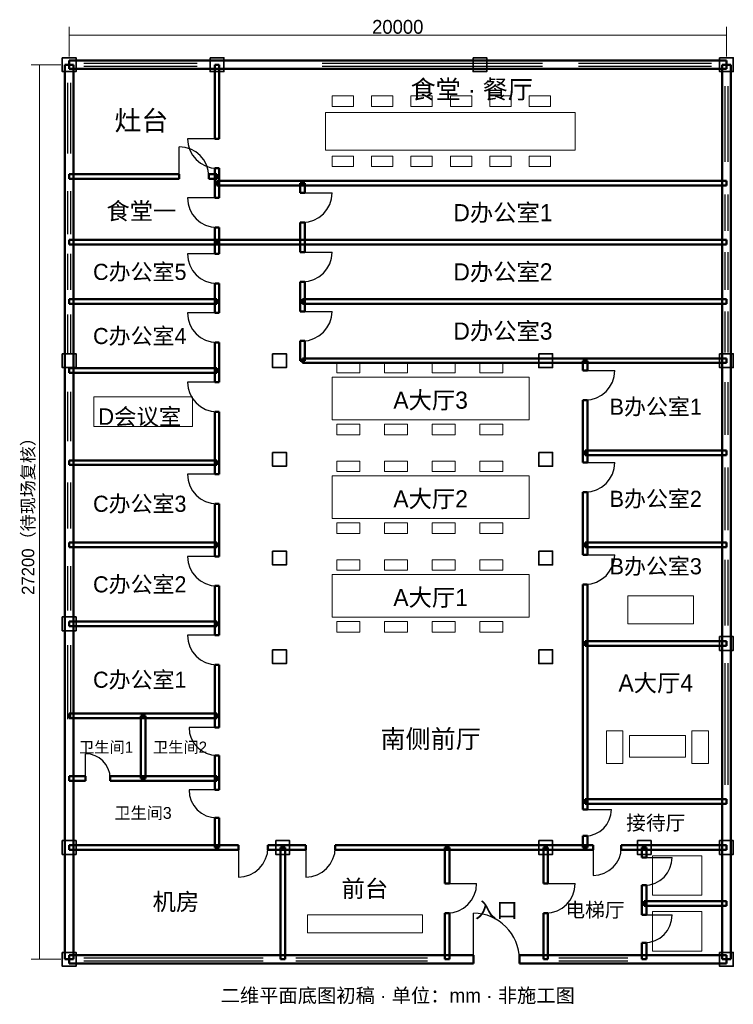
# Model space of a CAD drawing. Header units: millimetres. Extents: x -1504 to 20210, y -1368 to 28567.
import ezdxf
from ezdxf.enums import TextEntityAlignment as Align

# ---------------------------------------------------------------- set-up
doc = ezdxf.new("R2010")
doc.units = ezdxf.units.MM
for name, color, linetype, lineweight in [('A-DIMS', 6, 'Continuous', 18), ('A-DOOR', 3, 'Continuous', 25), ('A-FURN', 8, 'Continuous', 18), ('A-REF', 9, 'Continuous', 13), ('A-TEXT', 7, 'Continuous', 18), ('A-WALL', 7, 'Continuous', 50), ('A-WIND', 5, 'Continuous', 25), ('S-COLS', 1, 'Continuous', 35)]:
    doc.layers.add(name, color=color, linetype=linetype, lineweight=lineweight)
doc.styles.add('CN', font='PingFang SC')

msp = doc.modelspace()

# ---------------------------------------------------------------- linework, layer by layer
at = {"layer": 'A-DIMS'}
for p, q in [((0, 27450), (0, 28350)), ((20000, 27450), (20000, 28350)), ((0, 28100), (20000, 28100)), ((-250, 27200), (-1150, 27200)), ((-900, 27200), (-900, 0)), ((-250, 0), (-1150, 0))]:
    msp.add_line(p, q, dxfattribs=at)
at = {"layer": 'A-DOOR'}
for p, q in [((4500, 24950), (3600, 24950)), ((3350, 23800), (3350, 24700)), ((4500, 23150), (3600, 23150)), ((7100, 23300), (8000, 23300)), ((4500, 21450), (3600, 21450)), ((7100, 21500), (8000, 21500)), ((4500, 19650), (3600, 19650)), ((7100, 19700), (8000, 19700)), ((15700, 17900), (16600, 17900)), ((4500, 17550), (3600, 17550)), ((15700, 15100), (16600, 15100)), ((4500, 14750), (3600, 14750)), ((15700, 12300), (16600, 12300)), ((4500, 12250), (3600, 12250)), ((4500, 9850), (3600, 9850)), ((4500, 7050), (3650, 7050)), ((500, 5500), (500, 6250)), ((4500, 5150), (3650, 5150)), ((15700, 4550), (16500, 4550)), ((5150, 3400), (5150, 2500)), ((7200, 3400), (7200, 2500)), ((15950, 3400), (15950, 2550)), ((17500, 3100), (18350, 3100)), ((11500, 2300), (12400, 2300)), ((14500, 2300), (15400, 2300)), ((12300, 0), (12300, 1400)), ((17500, 1350), (18350, 1350))]:
    msp.add_line(p, q, dxfattribs=at)
for centre, radius, start, end in [((4500, 24950), 900, 180, 270), ((3350, 23800), 900, 0, 90), ((4500, 23150), 900, 180, 270), ((7100, 23300), 900, 270, 0), ((4500, 21450), 900, 180, 270), ((7100, 21500), 900, 270, 0), ((4500, 19650), 900, 180, 270), ((7100, 19700), 900, 270, 0), ((15700, 17900), 900, 270, 0), ((4500, 17550), 900, 180, 270), ((15700, 15100), 900, 270, 0), ((4500, 14750), 900, 180, 270), ((15700, 12300), 900, 270, 0), ((4500, 12250), 900, 180, 270), ((4500, 9850), 900, 180, 270), ((4500, 7050), 850, 180, 270), ((500, 5500), 750, 0, 90), ((4500, 5150), 850, 180, 270), ((15700, 4550), 800, 270, 0), ((5150, 3400), 900, 270, 0), ((7200, 3400), 900, 270, 0), ((15950, 3400), 850, 270, 0), ((17500, 3100), 850, 270, 0), ((11500, 2300), 900, 270, 0), ((14500, 2300), 900, 270, 0), ((12300, 0), 1400, 0, 90), ((17500, 1350), 850, 270, 0)]:
    msp.add_arc(centre, radius, start, end, dxfattribs=at)
at = {"layer": 'A-FURN'}
for points in [[(8000, 26250), (8650, 26250), (8650, 25930), (8000, 25930)], [(9200, 26250), (9850, 26250), (9850, 25930), (9200, 25930)], [(10400, 26250), (11050, 26250), (11050, 25930), (10400, 25930)], [(11600, 26250), (12250, 26250), (12250, 25930), (11600, 25930)], [(12800, 26250), (13450, 26250), (13450, 25930), (12800, 25930)], [(14000, 26250), (14650, 26250), (14650, 25930), (14000, 25930)], [(7800, 25750), (15400, 25750), (15400, 24600), (7800, 24600)], [(8000, 24420), (8650, 24420), (8650, 24100), (8000, 24100)], [(9200, 24420), (9850, 24420), (9850, 24100), (9200, 24100)], [(10400, 24420), (11050, 24420), (11050, 24100), (10400, 24100)], [(11600, 24420), (12250, 24420), (12250, 24100), (11600, 24100)], [(12800, 24420), (13450, 24420), (13450, 24100), (12800, 24100)], [(14000, 24420), (14650, 24420), (14650, 24100), (14000, 24100)], [(8150, 18150), (8850, 18150), (8850, 17830), (8150, 17830)], [(9600, 18150), (10300, 18150), (10300, 17830), (9600, 17830)], [(11050, 18150), (11750, 18150), (11750, 17830), (11050, 17830)], [(12500, 18150), (13200, 18150), (13200, 17830), (12500, 17830)], [(8000, 17700), (14000, 17700), (14000, 16400), (8000, 16400)], [(750, 17100), (3750, 17100), (3750, 16200), (750, 16200)], [(8150, 16270), (8850, 16270), (8850, 15950), (8150, 15950)], [(9600, 16270), (10300, 16270), (10300, 15950), (9600, 15950)], [(11050, 16270), (11750, 16270), (11750, 15950), (11050, 15950)], [(12500, 16270), (13200, 16270), (13200, 15950), (12500, 15950)], [(8150, 15150), (8850, 15150), (8850, 14830), (8150, 14830)], [(9600, 15150), (10300, 15150), (10300, 14830), (9600, 14830)], [(11050, 15150), (11750, 15150), (11750, 14830), (11050, 14830)], [(12500, 15150), (13200, 15150), (13200, 14830), (12500, 14830)], [(8000, 14700), (14000, 14700), (14000, 13400), (8000, 13400)], [(8150, 13270), (8850, 13270), (8850, 12950), (8150, 12950)], [(9600, 13270), (10300, 13270), (10300, 12950), (9600, 12950)], [(11050, 13270), (11750, 13270), (11750, 12950), (11050, 12950)], [(12500, 13270), (13200, 13270), (13200, 12950), (12500, 12950)], [(8150, 12150), (8850, 12150), (8850, 11830), (8150, 11830)], [(9600, 12150), (10300, 12150), (10300, 11830), (9600, 11830)], [(11050, 12150), (11750, 12150), (11750, 11830), (11050, 11830)], [(12500, 12150), (13200, 12150), (13200, 11830), (12500, 11830)], [(8000, 11700), (14000, 11700), (14000, 10400), (8000, 10400)], [(17000, 11050), (19000, 11050), (19000, 10200), (17000, 10200)], [(8150, 10270), (8850, 10270), (8850, 9950), (8150, 9950)], [(9600, 10270), (10300, 10270), (10300, 9950), (9600, 9950)], [(11050, 10270), (11750, 10270), (11750, 9950), (11050, 9950)], [(12500, 10270), (13200, 10270), (13200, 9950), (12500, 9950)], [(16350, 6950), (16850, 6950), (16850, 5950), (16350, 5950)], [(18950, 6950), (19450, 6950), (19450, 5950), (18950, 5950)], [(17050, 6800), (18750, 6800), (18750, 6150), (17050, 6150)], [(17750, 3150), (19250, 3150), (19250, 1950), (17750, 1950)], [(7250, 1350), (10750, 1350), (10750, 800), (7250, 800)], [(17750, 1450), (19250, 1450), (19250, 250), (17750, 250)]]:
    msp.add_lwpolyline(points, close=True, dxfattribs=at)
at = {"layer": 'A-WALL'}
for p, q in [((0, 27330), (20000, 27330)), ((0, 27330), (0, 27070)), ((20000, 27330), (20000, 27070)), ((-130, 27200), (-130, 0)), ((-130, 27200), (130, 27200)), ((0, 27070), (20000, 27070)), ((130, 27200), (130, 0)), ((4430, 27200), (4430, 24950)), ((4430, 27200), (4570, 27200)), ((4570, 27200), (4570, 24950)), ((19870, 27200), (19870, 0)), ((19870, 27200), (20130, 27200)), ((20130, 27200), (20130, 0)), ((4430, 24950), (4570, 24950)), ((4430, 24050), (4430, 23150)), ((4430, 24050), (4570, 24050)), ((4570, 24050), (4570, 23150)), ((0, 23870), (3350, 23870)), ((0, 23870), (0, 23730)), ((0, 23730), (3350, 23730)), ((3350, 23870), (3350, 23730)), ((4250, 23870), (4500, 23870)), ((4250, 23870), (4250, 23730)), ((4250, 23730), (4500, 23730)), ((4500, 23870), (4500, 23730)), ((4500, 23670), (20000, 23670)), ((4500, 23670), (4500, 23530)), ((20000, 23670), (20000, 23530)), ((4500, 23530), (20000, 23530)), ((7030, 23600), (7030, 23300)), ((7030, 23600), (7170, 23600)), ((7170, 23600), (7170, 23300)), ((4430, 23150), (4570, 23150)), ((7030, 23300), (7170, 23300)), ((4430, 22250), (4430, 21800)), ((4430, 22250), (4570, 22250)), ((4570, 22250), (4570, 21800)), ((7030, 22400), (7030, 21500)), ((7030, 22400), (7170, 22400)), ((7170, 22400), (7170, 21500)), ((0, 21870), (20000, 21870)), ((0, 21870), (0, 21730)), ((20000, 21870), (20000, 21730)), ((0, 21730), (20000, 21730)), ((4430, 21800), (4570, 21800)), ((4430, 21800), (4430, 21450)), ((4430, 21800), (4570, 21800)), ((4570, 21800), (4570, 21450)), ((4430, 21450), (4570, 21450)), ((7030, 21500), (7170, 21500)), ((4430, 20550), (4430, 19650)), ((4430, 20550), (4570, 20550)), ((4570, 20550), (4570, 19650)), ((7030, 20600), (7030, 19700)), ((7030, 20600), (7170, 20600)), ((7170, 20600), (7170, 19700)), ((0, 20070), (4500, 20070)), ((0, 20070), (0, 19930)), ((4500, 20070), (4500, 19930)), ((7100, 20070), (20000, 20070)), ((7100, 20070), (7100, 19930)), ((20000, 20070), (20000, 19930)), ((0, 19930), (4500, 19930)), ((7100, 19930), (20000, 19930)), ((4430, 19650), (4570, 19650)), ((7030, 19700), (7170, 19700)), ((4430, 18750), (4430, 17550)), ((4430, 18750), (4570, 18750)), ((4570, 18750), (4570, 17550)), ((7030, 18800), (7030, 18200)), ((7030, 18800), (7170, 18800)), ((7170, 18800), (7170, 18200)), ((7100, 18270), (20000, 18270)), ((7100, 18270), (7100, 18130)), ((20000, 18270), (20000, 18130)), ((0, 17970), (4500, 17970)), ((0, 17970), (0, 17830)), ((4500, 17970), (4500, 17830)), ((7030, 18200), (7170, 18200)), ((7100, 18130), (20000, 18130)), ((15630, 18200), (15630, 17900)), ((15630, 18200), (15770, 18200)), ((15770, 18200), (15770, 17900)), ((0, 17830), (4500, 17830)), ((15630, 17900), (15770, 17900)), ((4430, 17550), (4570, 17550)), ((15630, 17000), (15630, 15100)), ((15630, 17000), (15770, 17000)), ((15770, 17000), (15770, 15100)), ((4430, 16650), (4430, 14750)), ((4430, 16650), (4570, 16650)), ((4570, 16650), (4570, 14750)), ((15700, 15470), (20000, 15470)), ((15700, 15470), (15700, 15330)), ((15700, 15330), (20000, 15330)), ((20000, 15470), (20000, 15330)), ((0, 15170), (4500, 15170)), ((0, 15170), (0, 15030)), ((0, 15030), (4500, 15030)), ((4500, 15170), (4500, 15030)), ((15630, 15100), (15770, 15100)), ((4430, 14750), (4570, 14750)), ((15630, 14200), (15630, 12300)), ((15630, 14200), (15770, 14200)), ((15770, 14200), (15770, 12300)), ((4430, 13850), (4430, 12250)), ((4430, 13850), (4570, 13850)), ((4570, 13850), (4570, 12250)), ((0, 12670), (4500, 12670)), ((0, 12670), (0, 12530)), ((4500, 12670), (4500, 12530)), ((15700, 12670), (20000, 12670)), ((15700, 12670), (15700, 12530)), ((20000, 12670), (20000, 12530)), ((0, 12530), (4500, 12530)), ((15630, 12300), (15770, 12300)), ((15700, 12530), (20000, 12530)), ((4430, 12250), (4570, 12250)), ((15630, 11400), (15630, 4550)), ((15630, 11400), (15770, 11400)), ((15770, 11400), (15770, 4550)), ((4430, 11350), (4430, 9850)), ((4430, 11350), (4570, 11350)), ((4570, 11350), (4570, 9850)), ((0, 10270), (4500, 10270)), ((0, 10270), (0, 10130)), ((4500, 10270), (4500, 10130)), ((0, 10130), (4500, 10130)), ((4430, 9850), (4570, 9850)), ((15700, 9670), (20000, 9670)), ((15700, 9670), (15700, 9530)), ((20000, 9670), (20000, 9530)), ((15700, 9530), (20000, 9530)), ((4430, 8950), (4430, 7050)), ((4430, 8950), (4570, 8950)), ((4570, 8950), (4570, 7050)), ((0, 7470), (4500, 7470)), ((0, 7470), (0, 7330)), ((0, 7330), (4500, 7330)), ((2180, 7400), (2180, 5500)), ((2180, 7400), (2320, 7400)), ((2320, 7400), (2320, 5500)), ((4500, 7470), (4500, 7330)), ((4430, 7050), (4570, 7050)), ((4430, 6200), (4430, 5150)), ((4430, 6200), (4570, 6200)), ((4570, 6200), (4570, 5150)), ((0, 5570), (500, 5570)), ((0, 5570), (0, 5430)), ((0, 5430), (500, 5430)), ((500, 5570), (500, 5430)), ((1250, 5570), (4500, 5570)), ((1250, 5570), (1250, 5430)), ((1250, 5430), (4500, 5430)), ((2180, 5500), (2320, 5500)), ((4500, 5570), (4500, 5430)), ((4430, 5150), (4570, 5150)), ((15700, 4870), (20000, 4870)), ((15700, 4870), (15700, 4730)), ((20000, 4870), (20000, 4730)), ((15630, 4550), (15770, 4550)), ((15700, 4730), (20000, 4730)), ((4430, 4300), (4430, 3400)), ((4430, 4300), (4570, 4300)), ((4570, 4300), (4570, 3400)), ((15630, 3750), (15630, 3400)), ((15630, 3750), (15770, 3750)), ((15770, 3750), (15770, 3400)), ((0, 3470), (5150, 3470)), ((0, 3470), (0, 3330)), ((0, 3330), (5150, 3330)), ((4430, 3400), (4570, 3400)), ((5150, 3470), (5150, 3330)), ((6050, 3470), (7200, 3470)), ((6050, 3470), (6050, 3330)), ((6050, 3330), (7200, 3330)), ((6430, 3400), (6430, 0)), ((6430, 3400), (6570, 3400)), ((6570, 3400), (6570, 0)), ((7200, 3470), (7200, 3330)), ((8100, 3470), (15950, 3470)), ((8100, 3470), (8100, 3330)), ((8100, 3330), (15950, 3330)), ((11430, 3400), (11430, 2300)), ((11430, 3400), (11570, 3400)), ((11570, 3400), (11570, 2300)), ((14430, 3400), (14430, 2300)), ((14430, 3400), (14570, 3400)), ((14570, 3400), (14570, 2300)), ((15630, 3400), (15770, 3400)), ((15950, 3470), (15950, 3330)), ((16800, 3470), (20000, 3470)), ((16800, 3470), (16800, 3330)), ((16800, 3330), (20000, 3330)), ((17430, 3400), (17430, 3100)), ((17430, 3400), (17570, 3400)), ((17570, 3400), (17570, 3100)), ((20000, 3470), (20000, 3330)), ((17430, 3100), (17570, 3100)), ((11430, 2300), (11570, 2300)), ((14430, 2300), (14570, 2300)), ((17430, 2250), (17430, 1350)), ((17430, 2250), (17570, 2250)), ((17570, 2250), (17570, 1350)), ((17500, 1770), (20000, 1770)), ((17500, 1770), (17500, 1630)), ((17500, 1630), (20000, 1630)), ((20000, 1770), (20000, 1630)), ((11430, 1400), (11430, 0)), ((11430, 1400), (11570, 1400)), ((11570, 1400), (11570, 0)), ((14430, 1400), (14430, 0)), ((14430, 1400), (14570, 1400)), ((14570, 1400), (14570, 0)), ((17430, 1350), (17570, 1350)), ((17430, 500), (17430, 0)), ((17430, 500), (17570, 500)), ((17570, 500), (17570, 0)), ((-130, 0), (130, 0)), ((0, 130), (12300, 130)), ((0, 130), (0, -130)), ((6430, 0), (6570, 0)), ((11430, 0), (11570, 0)), ((12300, 130), (12300, -130)), ((13700, 130), (20000, 130)), ((13700, 130), (13700, -130)), ((14430, 0), (14570, 0)), ((17430, 0), (17570, 0)), ((19870, 0), (20130, 0)), ((20000, 130), (20000, -130)), ((0, -130), (12300, -130)), ((13700, -130), (20000, -130))]:
    msp.add_line(p, q, dxfattribs=at)
at = {"layer": 'A-WIND'}
for p, q in [((450, 27245), (3900, 27245)), ((7700, 27245), (14400, 27245)), ((15500, 27245), (19550, 27245)), ((450, 27155), (3900, 27155)), ((7700, 27155), (14400, 27155)), ((15500, 27155), (19550, 27155)), ((-45, 26650), (-45, 24500)), ((45, 26650), (45, 24500)), ((19955, 26550), (19955, 24250)), ((20045, 26550), (20045, 24250)), ((-45, 23350), (-45, 22050)), ((45, 23350), (45, 22050)), ((19955, 23250), (19955, 22150)), ((20045, 23250), (20045, 22150)), ((-45, 21450), (-45, 20350)), ((45, 21450), (45, 20350)), ((19955, 21500), (19955, 20350)), ((20045, 21500), (20045, 20350)), ((-45, 19600), (-45, 18400)), ((45, 19600), (45, 18400)), ((19955, 19700), (19955, 18450)), ((20045, 19700), (20045, 18450)), ((19955, 17550), (19955, 15950)), ((20045, 17550), (20045, 15950)), ((-45, 17250), (-45, 15750)), ((45, 17250), (45, 15750)), ((19955, 14950), (19955, 13050)), ((20045, 14950), (20045, 13050)), ((-45, 14500), (-45, 13100)), ((45, 14500), (45, 13100)), ((19955, 12150), (19955, 10150)), ((20045, 12150), (20045, 10150)), ((-45, 11950), (-45, 10600)), ((45, 11950), (45, 10600)), ((-45, 9550), (-45, 7300)), ((45, 9550), (45, 7300)), ((19955, 9000), (19955, 5300)), ((20045, 9000), (20045, 5300)), ((450, 45), (5900, 45)), ((6900, 45), (10900, 45)), ((14900, 45), (17000, 45)), ((450, -45), (5900, -45)), ((6900, -45), (10900, -45)), ((14900, -45), (17000, -45))]:
    msp.add_line(p, q, dxfattribs=at)
at = {"layer": 'S-COLS'}
for points in [[(-210, 27410), (210, 27410), (210, 26990), (-210, 26990)], [(4290, 27410), (4710, 27410), (4710, 26990), (4290, 26990)], [(12290, 27410), (12710, 27410), (12710, 26990), (12290, 26990)], [(19790, 27410), (20210, 27410), (20210, 26990), (19790, 26990)], [(-210, 18410), (210, 18410), (210, 17990), (-210, 17990)], [(6190, 18410), (6610, 18410), (6610, 17990), (6190, 17990)], [(14290, 18410), (14710, 18410), (14710, 17990), (14290, 17990)], [(19790, 18410), (20210, 18410), (20210, 17990), (19790, 17990)], [(6190, 15410), (6610, 15410), (6610, 14990), (6190, 14990)], [(14290, 15410), (14710, 15410), (14710, 14990), (14290, 14990)], [(6190, 12410), (6610, 12410), (6610, 11990), (6190, 11990)], [(14290, 12410), (14710, 12410), (14710, 11990), (14290, 11990)], [(-210, 10410), (210, 10410), (210, 9990), (-210, 9990)], [(19790, 9810), (20210, 9810), (20210, 9390), (19790, 9390)], [(6190, 9410), (6610, 9410), (6610, 8990), (6190, 8990)], [(14290, 9410), (14710, 9410), (14710, 8990), (14290, 8990)], [(-210, 3610), (210, 3610), (210, 3190), (-210, 3190)], [(6290, 3610), (6710, 3610), (6710, 3190), (6290, 3190)], [(14290, 3610), (14710, 3610), (14710, 3190), (14290, 3190)], [(17290, 3610), (17710, 3610), (17710, 3190), (17290, 3190)], [(19790, 3610), (20210, 3610), (20210, 3190), (19790, 3190)], [(-210, 210), (210, 210), (210, -210), (-210, -210)], [(19790, 210), (20210, 210), (20210, -210), (19790, -210)]]:
    msp.add_lwpolyline(points, close=True, dxfattribs=at)

# ---------------------------------------------------------------- texts
at = {"layer": 'A-DIMS', "style": 'CN'}
msp.add_text('20000', height=420, dxfattribs=at).set_placement((10000, 28350), align=Align.MIDDLE_CENTER)
msp.add_text('27200（待现场复核）', height=380, rotation=90, dxfattribs=at).set_placement((-1250, 13600), align=Align.MIDDLE_CENTER)
at = {"layer": 'A-REF', "style": 'CN'}
msp.add_text('二维平面底图初稿 · 单位：mm · 非施工图', height=430, dxfattribs=at).set_placement((10000, -1100), align=Align.MIDDLE_CENTER)
at = {"layer": 'A-TEXT', "style": 'CN'}
for s, height, p in [('食堂 · 餐厅', 560, (12250, 26450)), ('灶台', 600, (2200, 25500)), ('食堂一', 520, (2200, 22750)), ('D办公室1', 520, (13200, 22700)), ('C办公室5', 490, (2150, 20900)), ('D办公室2', 520, (13200, 20900)), ('C办公室4', 490, (2150, 18950)), ('D办公室3', 520, (13200, 19100)), ('A大厅3', 520, (11000, 17000)), ('B办公室1', 490, (17850, 16800)), ('D会议室', 500, (2150, 16500)), ('C办公室3', 490, (2150, 13850)), ('A大厅2', 520, (11000, 14000)), ('B办公室2', 490, (17850, 14000)), ('B办公室3', 490, (17850, 11950)), ('C办公室2', 490, (2150, 11400)), ('A大厅1', 520, (11000, 11000)), ('C办公室1', 490, (2150, 8500)), ('A大厅4', 520, (17850, 8400)), ('南侧前厅', 560, (11000, 6700)), ('卫生间1', 340, (1125, 6450)), ('卫生间2', 340, (3375, 6450)), ('卫生间3', 360, (2250, 4450)), ('接待厅', 440, (17850, 4150)), ('前台', 520, (9000, 2150)), ('机房', 520, (3250, 1750)), ('入口', 480, (13000, 1500)), ('电梯厅', 440, (16000, 1500))]:
    msp.add_text(s, height=height, dxfattribs=at).set_placement(p, align=Align.MIDDLE_CENTER)

doc.saveas('drawing.dxf')
